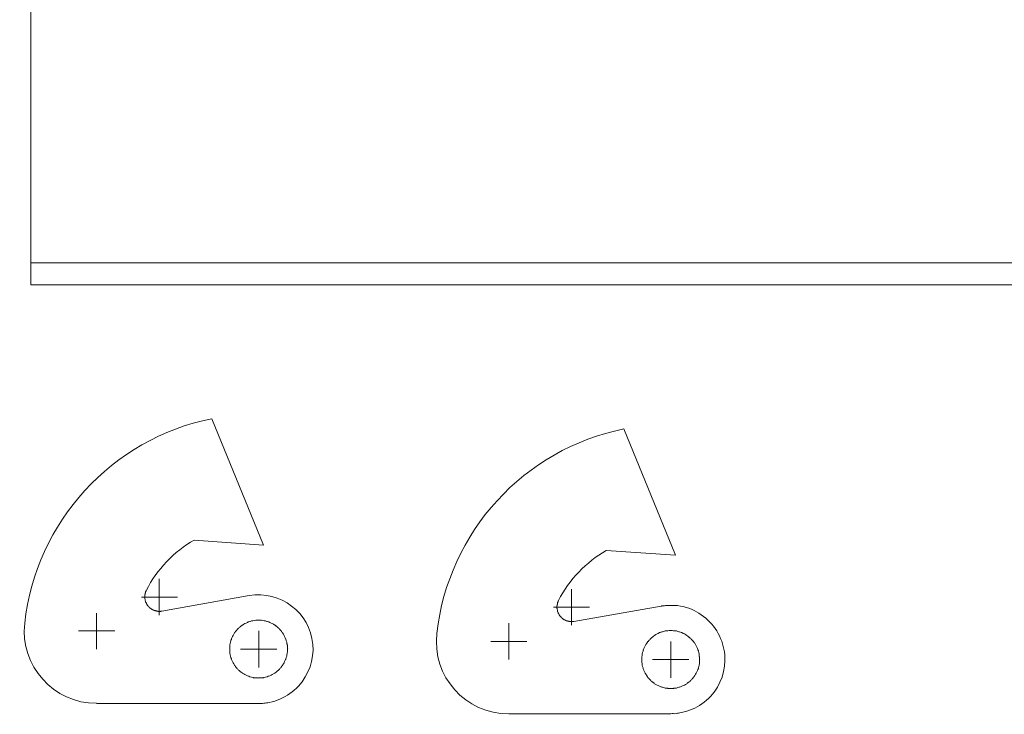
# Model space of a CAD drawing. Header units: millimetres. Extents: x 43 to 573, y 6 to 798.
# Tile 1 of 10: x 70 to 206, y 100 to 196. Entities that reach past the tile are written whole.
import ezdxf

# ---------------------------------------------------------------- set-up
doc = ezdxf.new("R2010")
doc.units = ezdxf.units.MM
doc.header["$MEASUREMENT"] = 0
doc.layers.get('0').update_dxf_attribs({"linetype": 'CONTINUOUS'})

msp = doc.modelspace()

# ---------------------------------------------------------------- linework, layer by layer
at = {"color": 0, "linetype": 'Continuous', "lineweight": 9, "true_color": 0x000007}
for p, q in [((71.58, 244.79), (71.58, 162.12)), ((252, 162.12), (71.58, 162.12)), ((71.58, 162.12), (71.58, 159.11)), ((71.58, 159.11), (252, 159.11)), ((96.59, 140.59), (103.74, 123.12)), ((153.52, 139.17), (160.67, 121.73)), ((103.74, 123.12), (94.15, 123.78)), ((160.67, 121.73), (151.08, 122.36)), ((101.75, 116.14), (89.68, 113.99)), ((158.68, 114.69), (146.61, 112.57)), ((80.68, 101.22), (103.08, 101.22)), ((137.61, 99.8), (160.01, 99.8))]:
    msp.add_line(p, q, dxfattribs=at)
for points in [[(89.35, 115.94), (89.35, 118.46)], [(146.28, 114.56), (146.28, 117.04)], [(89.35, 115.94), (86.87, 115.94)], [(87.33, 116.08), (87.33, 116.14), (87.36, 116.18), (87.36, 116.31), (87.4, 116.31), (87.4, 116.41), (87.4, 116.44), (87.4, 116.47), (87.43, 116.51), (87.43, 116.54), (87.46, 116.57), (87.46, 116.61), (87.46, 116.64), (87.46, 116.67), (87.5, 116.71), (87.5, 116.74), (87.5, 116.77), (87.5, 116.77), (87.53, 116.8), (87.53, 116.84), (87.56, 116.84), (87.56, 116.87), (87.56, 116.9)], [(87.4, 115.51), (87.4, 115.55), (87.4, 115.61), (87.36, 115.68), (87.36, 115.78), (87.33, 115.81)], [(89.35, 115.94), (89.35, 113.46)], [(89.35, 115.94), (91.86, 115.94)], [(88.09, 114.42), (88.06, 114.42), (87.99, 114.49), (87.99, 114.49), (87.96, 114.52), (87.96, 114.56), (87.89, 114.62), (87.86, 114.62), (87.86, 114.62), (87.86, 114.65), (87.79, 114.72), (87.79, 114.72), (87.76, 114.75), (87.73, 114.75), (87.73, 114.79), (87.69, 114.82), (87.69, 114.85), (87.66, 114.89), (87.66, 114.89), (87.63, 114.95), (87.63, 114.95), (87.6, 114.99), (87.6, 115.02), (87.56, 115.02), (87.56, 115.05), (87.56, 115.08), (87.56, 115.08), (87.53, 115.12), (87.53, 115.15), (87.5, 115.15), (87.5, 115.18), (87.5, 115.22), (87.5, 115.25), (87.46, 115.25), (87.46, 115.32), (87.46, 115.32), (87.46, 115.35), (87.43, 115.38)], [(88.26, 114.29), (88.22, 114.32), (88.19, 114.32), (88.16, 114.36)], [(146.28, 114.56), (143.8, 114.56)], [(144.26, 114.65), (144.26, 114.72), (144.29, 114.75), (144.29, 114.89), (144.33, 114.89), (144.33, 114.99), (144.33, 115.02), (144.33, 115.08), (144.36, 115.08), (144.36, 115.15), (144.36, 115.15), (144.36, 115.18), (144.39, 115.22), (144.39, 115.25), (144.43, 115.28), (144.43, 115.32), (144.43, 115.35), (144.43, 115.38), (144.46, 115.38), (144.46, 115.42), (144.49, 115.42), (144.49, 115.45), (144.49, 115.48)], [(144.33, 114.09), (144.33, 114.13), (144.33, 114.19), (144.29, 114.26), (144.29, 114.36), (144.26, 114.39)], [(146.28, 114.56), (146.28, 112.04)], [(146.28, 114.56), (148.79, 114.56)], [(159.44, 114.79), (159.35, 114.79), (159.25, 114.79), (159.15, 114.75), (159.08, 114.75), (158.98, 114.72), (158.92, 114.72), (158.78, 114.72), (158.72, 114.69), (158.68, 114.69)], [(80.68, 111.25), (80.68, 113.73)], [(89.28, 113.96), (89.15, 113.96), (89.15, 113.99), (89.02, 113.99), (88.98, 114.03), (88.92, 114.03), (88.89, 114.03), (88.82, 114.03), (88.79, 114.06), (88.75, 114.06), (88.75, 114.09), (88.69, 114.09), (88.69, 114.09), (88.62, 114.09), (88.62, 114.13), (88.55, 114.13), (88.55, 114.13), (88.52, 114.13), (88.52, 114.16), (88.49, 114.16), (88.46, 114.19), (88.46, 114.19), (88.42, 114.19), (88.39, 114.19), (88.39, 114.22), (88.36, 114.22)], [(89.68, 113.99), (89.55, 113.99), (89.51, 113.96), (89.48, 113.96)], [(145.02, 113.03), (144.99, 113.03), (144.92, 113.07), (144.89, 113.07), (144.89, 113.1), (144.89, 113.13), (144.86, 113.13), (144.86, 113.17), (144.82, 113.2), (144.79, 113.2), (144.79, 113.2), (144.79, 113.23), (144.72, 113.3), (144.72, 113.3), (144.69, 113.33), (144.66, 113.33), (144.66, 113.36), (144.62, 113.4), (144.62, 113.43), (144.59, 113.46), (144.59, 113.5), (144.56, 113.5), (144.56, 113.53), (144.56, 113.56), (144.53, 113.56), (144.53, 113.6), (144.49, 113.6), (144.49, 113.63), (144.49, 113.66), (144.49, 113.66), (144.46, 113.7), (144.46, 113.73), (144.43, 113.73), (144.43, 113.76), (144.43, 113.79), (144.43, 113.83), (144.39, 113.83), (144.39, 113.89), (144.36, 113.89), (144.36, 113.93), (144.36, 113.96)], [(145.19, 112.87), (145.15, 112.9), (145.12, 112.9), (145.09, 112.93)], [(100.83, 112.07), (100.79, 112.04), (100.73, 112.01), (100.69, 111.98), (100.63, 111.94), (100.6, 111.91), (100.56, 111.88), (100.53, 111.84)], [(101.92, 112.57), (101.85, 112.57), (101.72, 112.5), (101.69, 112.5), (101.62, 112.5), (101.52, 112.44)], [(104.6, 112.44), (104.5, 112.5), (104.43, 112.5), (104.4, 112.5), (104.27, 112.57), (104.2, 112.57)], [(105.59, 111.84), (105.56, 111.88), (105.52, 111.91), (105.49, 111.94), (105.46, 111.98), (105.39, 112.01), (105.33, 112.04), (105.29, 112.07)], [(137.61, 109.79), (137.61, 112.31)], [(146.21, 112.54), (146.08, 112.54), (146.08, 112.57), (145.95, 112.57), (145.91, 112.6), (145.85, 112.6), (145.82, 112.6), (145.75, 112.6), (145.72, 112.64), (145.68, 112.64), (145.68, 112.67), (145.62, 112.67), (145.62, 112.67), (145.55, 112.67), (145.55, 112.7), (145.48, 112.7), (145.48, 112.74), (145.45, 112.74), (145.42, 112.74), (145.42, 112.74), (145.39, 112.77), (145.39, 112.77), (145.35, 112.77), (145.32, 112.77), (145.32, 112.8), (145.29, 112.8)], [(146.61, 112.57), (146.48, 112.57), (146.44, 112.54), (146.41, 112.54)], [(80.68, 111.25), (78.2, 111.25)], [(80.68, 111.25), (80.68, 108.73)], [(80.68, 111.25), (83.2, 111.25)], [(99.37, 110.29), (99.34, 110.19), (99.31, 110.12), (99.31, 110.09), (99.24, 109.96), (99.24, 109.89)], [(99.97, 111.28), (99.93, 111.25), (99.9, 111.21), (99.87, 111.18), (99.87, 111.15), (99.8, 111.08), (99.8, 111.05), (99.77, 111.02), (99.74, 110.98)], [(103.08, 108.73), (103.08, 111.25)], [(106.38, 110.98), (106.35, 111.02), (106.32, 111.05), (106.32, 111.08), (106.25, 111.15), (106.25, 111.18), (106.22, 111.21), (106.19, 111.25), (106.15, 111.28)], [(106.88, 109.89), (106.88, 109.96), (106.81, 110.09), (106.81, 110.12), (106.78, 110.19), (106.75, 110.29)], [(157.76, 110.65), (157.72, 110.62), (157.66, 110.55), (157.59, 110.52), (157.56, 110.49), (157.53, 110.45), (157.49, 110.42), (157.46, 110.42)], [(158.85, 111.15), (158.78, 111.15), (158.65, 111.08), (158.62, 111.08), (158.55, 111.05), (158.49, 111.02), (158.45, 111.02)], [(161.53, 111.02), (161.43, 111.05), (161.36, 111.08), (161.33, 111.08), (161.2, 111.15), (161.13, 111.15)], [(162.52, 110.42), (162.49, 110.42), (162.45, 110.45), (162.42, 110.49), (162.36, 110.52), (162.32, 110.55), (162.26, 110.62), (162.22, 110.65)], [(107.08, 108.73), (107.05, 108.8), (107.05, 109.13), (107.05, 109.2), (107.05, 109.3), (107.01, 109.33), (107.01, 109.43), (106.98, 109.49), (106.98, 109.53)], [(137.61, 109.79), (135.13, 109.79)], [(137.61, 109.79), (137.61, 107.31)], [(137.61, 109.79), (140.13, 109.79)], [(156.3, 108.83), (156.27, 108.77), (156.24, 108.7), (156.24, 108.67), (156.2, 108.6), (156.2, 108.57), (156.17, 108.53), (156.17, 108.47)], [(156.9, 109.86), (156.86, 109.82), (156.83, 109.79), (156.8, 109.73), (156.8, 109.69), (156.73, 109.66), (156.73, 109.59), (156.7, 109.56), (156.67, 109.56)], [(160.01, 107.31), (160.01, 109.79)], [(163.31, 109.56), (163.28, 109.56), (163.25, 109.66), (163.18, 109.69), (163.18, 109.73), (163.15, 109.79), (163.12, 109.82), (163.08, 109.86)], [(163.81, 108.47), (163.81, 108.53), (163.74, 108.67), (163.74, 108.7), (163.71, 108.77), (163.68, 108.83)], [(99.24, 107.61), (99.24, 107.54), (99.31, 107.41), (99.31, 107.38), (99.34, 107.31), (99.37, 107.21)], [(103.08, 108.73), (100.56, 108.73)], [(103.08, 108.73), (103.08, 106.22)], [(103.08, 108.73), (105.56, 108.73)], [(106.75, 107.21), (106.78, 107.31), (106.81, 107.38), (106.81, 107.41), (106.88, 107.54), (106.88, 107.61)], [(164.01, 107.31), (163.98, 107.38), (163.98, 107.71), (163.94, 107.74), (163.94, 107.84), (163.94, 107.91), (163.94, 108.01), (163.91, 108.04), (163.91, 108.07)], [(99.74, 106.52), (99.77, 106.48), (99.8, 106.42), (99.87, 106.38), (99.87, 106.32), (99.9, 106.29), (99.93, 106.25), (99.97, 106.22)], [(106.15, 106.22), (106.19, 106.25), (106.22, 106.29), (106.25, 106.32), (106.25, 106.38), (106.32, 106.42), (106.35, 106.48), (106.38, 106.52)], [(156.17, 106.15), (156.17, 106.09), (156.2, 106.05), (156.2, 106.02), (156.24, 105.95), (156.24, 105.92), (156.27, 105.86), (156.3, 105.79)], [(160.01, 107.31), (157.49, 107.31)], [(160.01, 107.31), (160.01, 104.8)], [(160.01, 107.31), (162.49, 107.31)], [(163.68, 105.79), (163.71, 105.86), (163.74, 105.92), (163.74, 105.95), (163.81, 106.09), (163.81, 106.15)], [(100.53, 105.66), (100.56, 105.62), (100.6, 105.62), (100.63, 105.56), (100.69, 105.56), (100.73, 105.49), (100.79, 105.46), (100.83, 105.43)], [(101.52, 105.06), (101.62, 105.03), (101.69, 105), (101.72, 105), (101.85, 104.93), (101.92, 104.93)], [(102.28, 104.83), (102.32, 104.83), (102.38, 104.8), (102.48, 104.8), (102.51, 104.8), (102.61, 104.8), (102.68, 104.76), (103.01, 104.76), (103.08, 104.73), (103.11, 104.76), (103.44, 104.76), (103.51, 104.8), (103.61, 104.8), (103.64, 104.8), (103.74, 104.8), (103.8, 104.83), (103.84, 104.83)], [(104.2, 104.93), (104.27, 104.93), (104.4, 105), (104.43, 105), (104.5, 105.03), (104.6, 105.06)], [(105.29, 105.43), (105.33, 105.46), (105.39, 105.49), (105.46, 105.56), (105.49, 105.56), (105.52, 105.62), (105.56, 105.62), (105.59, 105.66)], [(156.67, 105.09), (156.7, 105.06), (156.73, 105.03), (156.73, 104.96), (156.8, 104.93), (156.8, 104.9), (156.83, 104.83), (156.86, 104.8), (156.9, 104.8)], [(163.08, 104.8), (163.12, 104.8), (163.15, 104.83), (163.18, 104.9), (163.18, 104.93), (163.25, 104.96), (163.28, 105.06), (163.31, 105.09)], [(157.46, 104.2), (157.49, 104.2), (157.53, 104.17), (157.56, 104.14), (157.59, 104.1), (157.66, 104.07), (157.72, 104.04), (157.76, 103.97)], [(158.45, 103.61), (158.55, 103.57), (158.62, 103.54), (158.65, 103.54), (158.78, 103.51), (158.85, 103.51)], [(159.21, 103.37), (159.25, 103.37), (159.31, 103.37), (159.41, 103.37), (159.44, 103.34), (159.54, 103.34), (159.61, 103.31), (159.94, 103.31), (160.01, 103.31), (160.04, 103.31), (160.37, 103.31), (160.44, 103.34), (160.54, 103.34), (160.57, 103.37), (160.67, 103.37), (160.73, 103.37), (160.77, 103.37)], [(161.13, 103.51), (161.2, 103.51), (161.33, 103.54), (161.36, 103.54), (161.43, 103.57), (161.53, 103.61)], [(162.22, 103.97), (162.26, 104.04), (162.32, 104.07), (162.36, 104.1), (162.42, 104.14), (162.45, 104.17), (162.49, 104.2), (162.52, 104.2)]]:
    msp.add_lwpolyline(points, dxfattribs=at)
for points in [[(96.59, 140.59), (82.8, 137.84), (72.28, 126.3), (70.76, 112.34)], [(153.52, 139.17), (139.76, 136.45), (129.21, 124.88), (127.69, 110.92)], [(87.56, 116.9), (88.95, 119.68), (91.43, 122.26), (94.15, 123.82)], [(144.49, 115.48), (145.91, 118.29), (148.33, 120.81), (151.08, 122.36)], [(87.33, 115.81), (87.33, 115.91), (87.33, 115.98), (87.33, 116.08)], [(87.43, 115.38), (87.43, 115.48), (87.4, 115.42), (87.4, 115.51)], [(88.16, 114.36), (88.16, 114.39), (88.06, 114.39), (88.09, 114.42)], [(88.36, 114.22), (88.32, 114.26), (88.29, 114.29), (88.26, 114.29)], [(144.26, 114.39), (144.26, 114.49), (144.26, 114.56), (144.26, 114.65)], [(89.48, 113.96), (89.41, 113.96), (89.35, 113.96), (89.28, 113.96)], [(144.36, 113.96), (144.36, 114.09), (144.33, 113.99), (144.33, 114.09)], [(145.09, 112.93), (145.09, 112.97), (144.99, 112.97), (145.02, 113.03)], [(70.76, 112.34), (70.06, 106.45), (74.76, 101.22), (80.68, 101.26)], [(101.52, 112.44), (101.26, 112.31), (101.09, 112.24), (100.83, 112.07)], [(105.29, 112.07), (105.03, 112.24), (104.86, 112.31), (104.6, 112.44)], [(145.29, 112.8), (145.25, 112.84), (145.22, 112.87), (145.19, 112.87)], [(146.41, 112.54), (146.34, 112.54), (146.28, 112.54), (146.21, 112.54)], [(99.74, 110.98), (99.57, 110.72), (99.5, 110.55), (99.37, 110.29)], [(106.75, 110.29), (106.62, 110.55), (106.55, 110.72), (106.38, 110.98)], [(127.69, 110.92), (126.96, 105.03), (131.69, 99.74), (137.61, 99.8)], [(158.45, 111.02), (158.19, 110.88), (158.02, 110.82), (157.76, 110.65)], [(162.22, 110.65), (161.96, 110.82), (161.79, 110.88), (161.53, 111.02)], [(106.98, 109.53), (106.95, 109.63), (106.95, 109.82), (106.88, 109.89)], [(156.67, 109.56), (156.5, 109.26), (156.43, 109.13), (156.3, 108.83)], [(163.68, 108.83), (163.55, 109.13), (163.48, 109.26), (163.31, 109.56)], [(163.91, 108.07), (163.88, 108.2), (163.88, 108.37), (163.81, 108.47)], [(99.37, 107.21), (99.5, 106.95), (99.57, 106.78), (99.74, 106.52)], [(106.38, 106.52), (106.55, 106.78), (106.62, 106.95), (106.75, 107.21)], [(100.83, 105.43), (101.09, 105.26), (101.26, 105.19), (101.52, 105.06)], [(101.92, 104.93), (101.98, 104.86), (102.18, 104.86), (102.28, 104.83)], [(103.84, 104.83), (103.94, 104.86), (104.14, 104.86), (104.2, 104.93)], [(104.6, 105.06), (104.86, 105.19), (105.03, 105.26), (105.29, 105.43)], [(156.3, 105.79), (156.43, 105.49), (156.5, 105.36), (156.67, 105.09)], [(163.31, 105.09), (163.48, 105.36), (163.55, 105.49), (163.68, 105.79)], [(157.76, 103.97), (158.02, 103.8), (158.19, 103.77), (158.45, 103.61)], [(158.85, 103.51), (158.92, 103.44), (159.11, 103.44), (159.21, 103.37)], [(160.77, 103.37), (160.87, 103.44), (161.07, 103.44), (161.13, 103.51)], [(161.53, 103.61), (161.79, 103.77), (161.96, 103.8), (162.22, 103.97)]]:
    msp.add_open_spline(points, degree=3, dxfattribs=at)
for points, knots in [([(103.08, 101.22), (103.28, 101.29), (103.54, 101.22), (103.8, 101.26), (103.8, 101.26), (104.04, 101.29), (104.27, 101.32), (104.53, 101.39), (104.53, 101.39), (105.06, 101.49), (105.52, 101.62), (106.02, 101.85), (106.02, 101.85), (106.98, 102.25), (107.84, 102.88), (108.57, 103.64), (108.57, 103.64), (109.99, 105.19), (110.75, 107.28), (110.55, 109.39), (110.55, 109.39), (110.16, 113.79), (106.09, 116.9), (101.75, 116.14)], [0, 0, 0, 0, 0.041667, 0.041667, 0.041667, 0.041667, 0.083333, 0.083333, 0.083333, 0.083333, 0.125, 0.125, 0.125, 0.125, 0.166667, 0.166667, 0.166667, 0.166667, 0.208333, 0.208333, 0.208333, 0.208333, 1, 1, 1, 1]), ([(160.01, 99.8), (160.21, 99.87), (160.47, 99.8), (160.73, 99.83), (160.73, 99.83), (160.97, 99.9), (161.2, 99.9), (161.46, 99.97), (161.46, 99.97), (161.96, 100.07), (162.45, 100.23), (162.95, 100.43), (162.95, 100.43), (163.91, 100.83), (164.77, 101.46), (165.5, 102.22), (165.5, 102.22), (166.92, 103.74), (167.65, 105.89), (167.45, 107.97), (167.45, 107.97), (167.28, 110.02), (166.19, 112.01), (164.54, 113.27), (164.54, 113.27), (163.68, 113.93), (162.79, 114.36), (161.73, 114.62), (161.73, 114.62), (161.26, 114.72), (160.64, 114.82), (160.17, 114.79), (160.17, 114.79), (159.91, 114.79), (159.68, 114.79), (159.44, 114.79)], [0, 0, 0, 0, 0.027778, 0.027778, 0.027778, 0.027778, 0.055556, 0.055556, 0.055556, 0.055556, 0.083333, 0.083333, 0.083333, 0.083333, 0.111111, 0.111111, 0.111111, 0.111111, 0.138889, 0.138889, 0.138889, 0.138889, 0.166667, 0.166667, 0.166667, 0.166667, 0.194444, 0.194444, 0.194444, 0.194444, 0.222222, 0.222222, 0.222222, 0.222222, 1, 1, 1, 1]), ([(100.53, 111.84), (100.4, 111.74), (100.33, 111.68), (100.23, 111.58), (100.23, 111.58), (100.13, 111.48), (100.07, 111.41), (99.97, 111.28)], [0, 0, 0, 0, 0.125, 0.125, 0.125, 0.125, 1, 1, 1, 1]), ([(104.2, 112.57), (104.14, 112.64), (103.94, 112.64), (103.84, 112.67), (103.84, 112.67), (103.54, 112.74), (103.37, 112.77), (103.04, 112.74), (103.04, 112.74), (102.75, 112.77), (102.58, 112.74), (102.28, 112.67), (102.28, 112.67), (102.18, 112.64), (101.98, 112.64), (101.92, 112.57)], [0, 0, 0, 0, 0.0625, 0.0625, 0.0625, 0.0625, 0.125, 0.125, 0.125, 0.125, 0.1875, 0.1875, 0.1875, 0.1875, 1, 1, 1, 1]), ([(106.15, 111.28), (106.05, 111.41), (105.99, 111.48), (105.89, 111.58), (105.89, 111.58), (105.79, 111.68), (105.72, 111.74), (105.59, 111.84)], [0, 0, 0, 0, 0.125, 0.125, 0.125, 0.125, 1, 1, 1, 1]), ([(157.46, 110.42), (157.33, 110.32), (157.26, 110.25), (157.16, 110.12), (157.16, 110.12), (157.06, 110.02), (157, 109.96), (156.9, 109.86)], [0, 0, 0, 0, 0.125, 0.125, 0.125, 0.125, 1, 1, 1, 1]), ([(161.13, 111.15), (161.07, 111.18), (160.87, 111.21), (160.77, 111.25), (160.77, 111.25), (160.47, 111.28), (160.3, 111.31), (159.97, 111.31), (159.97, 111.31), (159.68, 111.31), (159.51, 111.28), (159.21, 111.25), (159.21, 111.25), (159.11, 111.21), (158.92, 111.18), (158.85, 111.15)], [0, 0, 0, 0, 0.0625, 0.0625, 0.0625, 0.0625, 0.125, 0.125, 0.125, 0.125, 0.1875, 0.1875, 0.1875, 0.1875, 1, 1, 1, 1]), ([(163.08, 109.86), (162.98, 109.96), (162.92, 110.02), (162.82, 110.12), (162.82, 110.12), (162.72, 110.25), (162.65, 110.32), (162.52, 110.42)], [0, 0, 0, 0, 0.125, 0.125, 0.125, 0.125, 1, 1, 1, 1]), ([(99.24, 109.89), (99.17, 109.82), (99.17, 109.63), (99.14, 109.53), (99.14, 109.53), (99.07, 109.23), (99.07, 109.06), (99.07, 108.73), (99.07, 108.73), (99.07, 108.44), (99.07, 108.27), (99.14, 107.97), (99.14, 107.97), (99.17, 107.87), (99.17, 107.67), (99.24, 107.61)], [0, 0, 0, 0, 0.0625, 0.0625, 0.0625, 0.0625, 0.125, 0.125, 0.125, 0.125, 0.1875, 0.1875, 0.1875, 0.1875, 1, 1, 1, 1]), ([(106.88, 107.61), (106.95, 107.67), (106.95, 107.87), (106.98, 107.97), (106.98, 107.97), (107.05, 108.27), (107.08, 108.44), (107.05, 108.73)], [0, 0, 0, 0, 0.125, 0.125, 0.125, 0.125, 1, 1, 1, 1]), ([(156.17, 108.47), (156.1, 108.37), (156.1, 108.2), (156.07, 108.07), (156.07, 108.07), (156, 107.77), (155.97, 107.61), (156, 107.31), (156, 107.31), (155.97, 107.01), (156, 106.81), (156.07, 106.55), (156.07, 106.55), (156.1, 106.45), (156.1, 106.25), (156.17, 106.15)], [0, 0, 0, 0, 0.0625, 0.0625, 0.0625, 0.0625, 0.125, 0.125, 0.125, 0.125, 0.1875, 0.1875, 0.1875, 0.1875, 1, 1, 1, 1]), ([(99.97, 106.22), (100.07, 106.09), (100.13, 106.02), (100.23, 105.92), (100.23, 105.92), (100.33, 105.82), (100.4, 105.76), (100.53, 105.66)], [0, 0, 0, 0, 0.125, 0.125, 0.125, 0.125, 1, 1, 1, 1]), ([(105.59, 105.66), (105.72, 105.76), (105.79, 105.82), (105.89, 105.92), (105.89, 105.92), (105.99, 106.02), (106.05, 106.09), (106.15, 106.22)], [0, 0, 0, 0, 0.125, 0.125, 0.125, 0.125, 1, 1, 1, 1]), ([(163.81, 106.15), (163.88, 106.25), (163.88, 106.45), (163.91, 106.55), (163.91, 106.55), (163.98, 106.81), (163.98, 107.01), (163.98, 107.31)], [0, 0, 0, 0, 0.125, 0.125, 0.125, 0.125, 1, 1, 1, 1]), ([(156.9, 104.8), (157, 104.66), (157.06, 104.6), (157.16, 104.5), (157.16, 104.5), (157.26, 104.37), (157.33, 104.3), (157.46, 104.2)], [0, 0, 0, 0, 0.125, 0.125, 0.125, 0.125, 1, 1, 1, 1]), ([(162.52, 104.2), (162.65, 104.3), (162.72, 104.37), (162.82, 104.5), (162.82, 104.5), (162.92, 104.6), (162.98, 104.66), (163.08, 104.8)], [0, 0, 0, 0, 0.125, 0.125, 0.125, 0.125, 1, 1, 1, 1])]:
    msp.add_open_spline(points, degree=3, knots=knots, dxfattribs=at)

doc.saveas('drawing.dxf')
